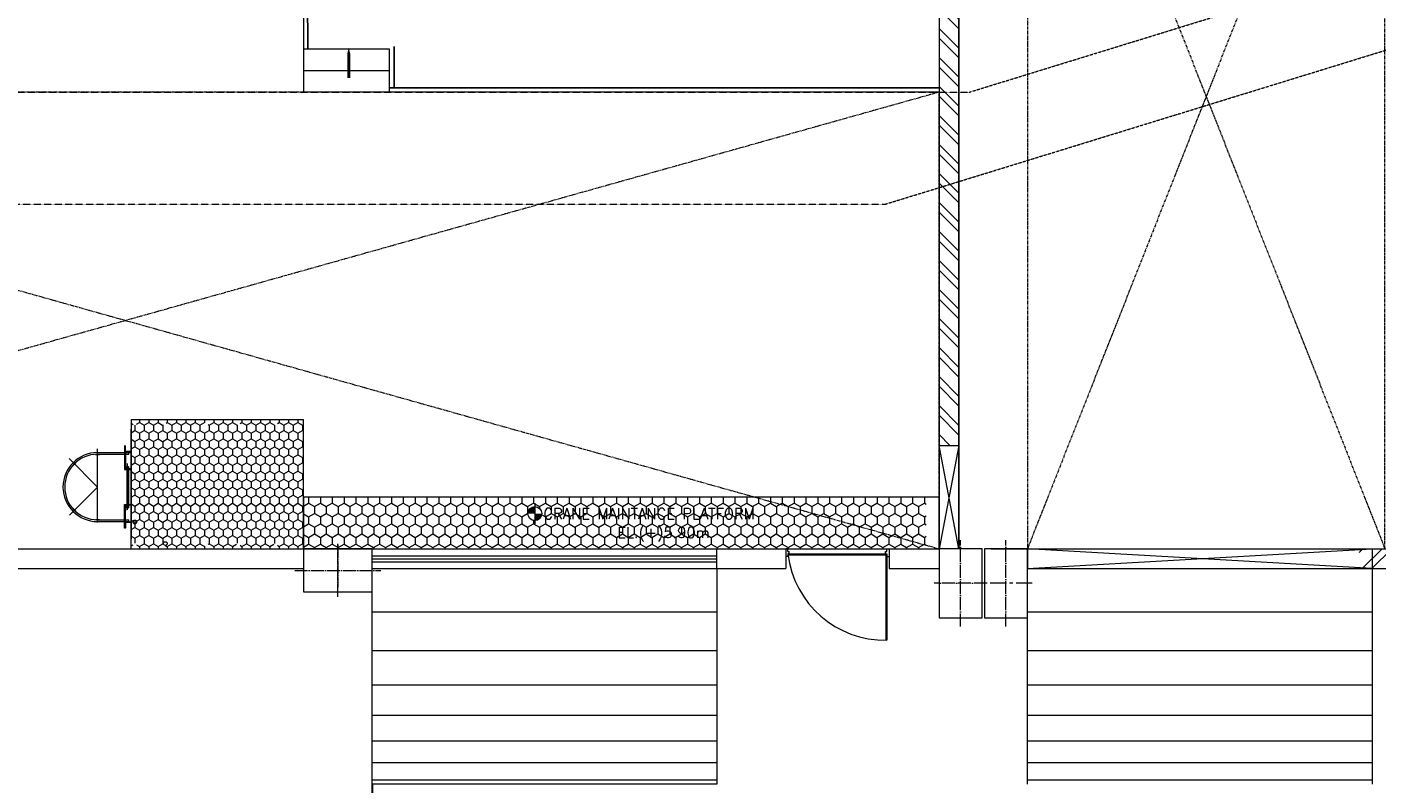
# Model space of a CAD drawing. Header units: inches. Extents: x -4968858 to -265257, y -220693 to 1871410.
# Tile 19 of 225: x -2043150 to -2027479, y 968714 to 977500. Entities that reach past the tile are written whole.
import ezdxf

# ---------------------------------------------------------------- set-up
doc = ezdxf.new("R2010")
doc.units = ezdxf.units.IN
doc.header["$MEASUREMENT"] = 0
for name, pattern in [('CENTER', [2, 1.25, -0.25, 0.25, -0.25]), ('CL-1', [1.25, 1, -0.125, 0, -0.125]), ('CONTINOUS', [0]), ('DASHED', [0.75, 0.5, -0.25]), ('PHANTOM2', [1.25, 0.625, -0.125, 0.125, -0.125, 0.125, -0.125])]:
    doc.linetypes.add(name, pattern=pattern)
for name, color, linetype, lineweight in [('01_Dimension', 12, 'Continuous', 13), ('01_WALL', 54, 'Continuous', 15), ('13.CIVIL', 54, 'Continuous', 15), ('14. CENTER LINE', 1, 'CENTER', 5), ('16. REF LINE', 251, 'PHANTOM2', 0), ('1_Text3.5', 2, 'Continuous', 18), ('CABLE TRENCH', 254, 'DASHED', 0), ('CENTER', 1, 'CL-1', 13), ('P', 250, 'Continuous', 100)]:
    doc.layers.add(name, color=color, linetype=linetype, lineweight=lineweight)
for name, color, linetype in [('08.SEAL WTR.PIPE', 33, 'Continuous'), ('DWG', 1, 'Continuous'), ('MBL', 2, 'Continuous')]:
    doc.layers.add(name, color=color, linetype=linetype)
doc.styles.add('1_Romans', font='romans.shx', dxfattribs={"width": 0.85})
doc.linetypes.add('FENCELINE1', pattern='A,0.25,-0.1,[133,ltypeshp.shx,S=0.1,R=0,X=-0.1,Y=0],-0.1,1', length=1.45)

# ---------------------------------------------------------------- blocks, each defined once
blk = doc.blocks.new('arr')
at = {"layer": 'DWG'}
blk.add_lwpolyline([(0, 0, 0.351562, 0.351562, 0), (0, 1.40625, 1.054688, 0, 0), (0, 3.515625, 0, 0, 0)], format="xyseb", dxfattribs=at)
blk = doc.blocks.new('A$C3EBB7D44')
at = {"layer": 'CABLE TRENCH', "color": 251, "lineweight": 0, "ltscale": 5}
for p, q in [((-795, 6100), (4730, 7800)), ((-1770, 4800), (4730, 6800)), ((-16855, 6100), (-795, 6100)), ((-22973, 4800), (-1770, 4800))]:
    blk.add_line(p, q, dxfattribs=at)
blk = doc.blocks.new('757510', base_point=(3406, 5476))
at = {"color": 0, "linetype": 'ByBlock'}
blk.add_lwpolyline([(3406, 5476), (3481, 5476), (3481, 5482, 0.414214), (3476, 5486), (3423, 5486, -0.414214), (3416, 5493), (3416, 5547, 0.414214), (3411, 5551), (3406, 5551)], format="xyb", close=True, dxfattribs=at)
blk = doc.blocks.new('A$C1F1B71E3')
at = {"layer": '01_WALL'}
h = blk.add_hatch(dxfattribs=at)
h.set_pattern_fill('HONEY', color=256, scale=500, angle=-90, style=0)
h.set_pattern_definition([(270, (1265722.026, -2357216.126), (54.1265875, -93.75), [62.5, -125]), (30, (1265722.026, -2357216.126), (54.1265879, 93.7499998), [62.5, -125]), (330, (1265722.026, -2357216.126), (108.2531754, -2e-07), [-125, 62.5])])
h.paths.add_polyline_path([(29757.9, 11855), (30279.8, 13355), (28279.8, 13355), (28279.8, 11966), (28279.8, 11855)])
h.paths.add_polyline_path([(28677.9, 13315.5, -1), (28677.9, 13272.5, -1)], flags=16)
h.paths.add_polyline_path([(28323, 13288.7, -1), (28323, 13331.7, -1)], flags=16)
h.paths.add_polyline_path([(28677.9, 11894.5, -1), (28677.9, 11937.5, -1)], flags=16)
h.paths.add_polyline_path([(29156.7, 13331.7, -1), (29156.7, 13288.7, -1)], flags=16)
h.paths.add_polyline_path([(28323, 11878.4, -1), (28323, 11921.4, -1)], flags=16)
h.paths.add_polyline_path([(29156.7, 11921.4, -1), (29156.7, 11878.4, -1)], flags=16)
h.paths.add_polyline_path([(29523.7, 13331.7, -1), (29523.7, 13288.7, -1)], flags=16)
h.paths.add_polyline_path([(29523.7, 11921.4, -1), (29523.7, 11878.4, -1)], flags=16)
h.paths.add_polyline_path([(29956.8, 13331.7, -1), (29956.8, 13288.7, -1)], flags=16)
h.paths.add_polyline_path([(30279.8, 11855), (30279.8, 13355), (29757.9, 11855)], flags=17)
h.paths.add_polyline_path([(29956.8, 11878.4, -1), (29956.8, 11921.4, -1)], flags=16)
h = blk.add_hatch(dxfattribs=at)
h.set_pattern_fill('HONEY', color=256, scale=25, angle=270, style=0)
h.set_pattern_definition([(270, (18628.85, 8360.54), (68.74075, -119.0625), [79.375, -158.75]), (30, (18628.85, 8360.54), (68.74077, 119.06249), [79.375, -158.75]), (330, (18628.85, 8360.54), (137.48152, -1e-05), [-158.75, 79.375])])
h.paths.add_polyline_path([(37509.8, 12455), (30279.8, 12455), (30279.8, 11855), (37509.8, 11855)])
h.paths.add_polyline_path([(32885.4, 12263.4, -1), (33047.5, 12263.4, -1)], flags=16)
h.paths.add_polyline_path([(33053.1, 12168.5), (35859.7, 12168.5), (35859.7, 12356), (33053.1, 12356)], flags=24)
h.paths.add_polyline_path([(33903, 11892.3), (35141.1, 11892.3), (35141.1, 12178), (33903, 12178)], flags=24)
h = blk.add_hatch(color=256, dxfattribs=at)
h.paths.add_polyline_path([(33047.5, 12263.4, -0.4142136), (32966.4, 12182.3), (32966.4, 12263.4)])
h.paths.add_polyline_path([(32966.4, 12344.4), (32966.4, 12263.4), (32885.4, 12263.4, -0.4142136)])
at = {"layer": '13.CIVIL'}
h = blk.add_hatch(dxfattribs=at)
h.set_pattern_fill('ANSI32', color=256, scale=25, style=0)
h.set_pattern_definition([(135, (51492.85, 13154.84), (168.3798, 168.3798), []), (135, (51380.6, 13154.84), (168.3798, 168.3798), [])])
h.paths.add_polyline_path([(37659.8, 13054.8), (37889.8, 13054.8), (37889.8, 19354.8), (37659.8, 19354.8)])
h = blk.add_hatch(dxfattribs=at)
h.set_pattern_fill('ANSI32', color=256, scale=25, angle=90, style=0)
h.set_pattern_definition([(45, (9265.68, -56159.25), (168.3798, -168.3798), []), (45, (9265.68, -56047), (168.3798, -168.3798), [])])
h.paths.add_polyline_path([(42534.8, 11624.8), (42534.8, 11854.8), (43284.8, 11854.8), (43284.8, 11624.8)])
at = {"layer": '01_WALL'}
for p, q in [((37659.8, 30742.5), (37659.8, 11854.8)), ((37889.8, 30742.5), (37889.8, 11854.8)), ((31279.8, 17654.6), (30279.8, 17654.6)), ((31279.8, 17154.6), (31279.8, 17654.6)), ((30279.8, 17404.6), (31279.8, 17404.6)), ((28279.8, 13355), (28279.8, 11966)), ((28279.8, 13355), (30279.8, 13355)), ((30279.8, 11855), (30279.8, 13355)), ((28279.8, 11855), (28279.8, 13244.1)), ((27889.4, 12159.4), (27889.4, 13013.3)), ((27889.4, 12571.5), (27559.8, 12901.1)), ((27889.4, 12971.5), (28252.2, 12971.5)), ((27889.4, 12951.5), (28252.2, 12951.5)), ((28204.8, 12973.5), (28204.8, 12773.5)), ((28214.8, 12973.5), (28214.8, 12790.5)), ((28252.2, 12951.5), (28252.2, 12971.5)), ((28279.8, 12973.5), (28279.8, 12773.5)), ((28229.4, 12811.4), (28229.4, 12331.7)), ((28229.4, 12811.4), (28249.4, 12811.4)), ((28239.4, 12307.1), (28239.4, 12843.2)), ((28249.4, 12811.4), (28249.4, 12331.7)), ((27889.4, 12571.5), (27563.4, 12245.6)), ((32966.4, 12386.3), (32966.4, 12143.8)), ((28204.8, 12169.5), (28204.8, 12369.5)), ((28214.8, 12169.5), (28214.8, 12352.5)), ((28229.4, 12331.7), (28249.4, 12331.7)), ((28279.8, 12169.5), (28279.8, 12369.5)), ((27889.4, 12191.5), (28252.2, 12191.5)), ((27889.4, 12171.5), (28252.2, 12171.5)), ((28252.2, 12171.5), (28252.2, 12191.5)), ((26649.8, 11854.8), (30465, 11854.8)), ((28279.8, 11855), (30279.8, 11855)), ((30879.8, 11854.8), (35879.8, 11854.8)), ((37079.8, 11854.8), (37659.8, 11854.8)), ((26649.8, 11624.8), (30279.8, 11624.8)), ((31079.8, 11624.8), (35879.8, 11624.8)), ((37079.8, 11624.8), (37659.8, 11624.8))]:
    blk.add_line(p, q, dxfattribs=at)
at = {"layer": '01_WALL', "const_width": 6}
for points in [[(27608.5, 12816.7), (27644, 12852.2)], [(27914.6, 12943.5), (27864.4, 12943.5)], [(27517.4, 12546.3), (27517.4, 12596.5)], [(27644.2, 12290.7), (27608.7, 12326.2)], [(27914.6, 12199.6), (27864.4, 12199.6)]]:
    blk.add_lwpolyline(points, dxfattribs=at)
at = {"layer": '01_WALL'}
blk.add_lwpolyline([(30279.8, 11855), (37659.8, 11855), (37659.8, 12455), (30279.8, 12455)], close=True, dxfattribs=at)
for centre, radius in [((32966.4, 12263.4), 81), ((28323, 12166.4), 21.5), ((28677.9, 11916), 21.5)]:
    blk.add_circle(centre, radius, dxfattribs=at)
for radius in [400, 380]:
    blk.add_arc((27889.4, 12571.5), radius, 90, 270, dxfattribs=at)
at = {"layer": '08.SEAL WTR.PIPE', "linetype": 'FENCELINE1', "ltscale": 300}
for p, q in [((30329.9, 17655), (30329.8, 19504.8)), ((31279.8, 17204.6), (37659.8, 17204.6))]:
    blk.add_line(p, q, dxfattribs=at)
at = {"layer": '08.SEAL WTR.PIPE', "linetype": 'FENCELINE1', "ltscale": 150}
blk.add_line((31332.4, 17204.6), (31332.4, 17683.5), dxfattribs=at)
at = {"layer": '13.CIVIL'}
for p, q in [((30279.8, 47654.8), (30279.8, 17154.8)), ((37889.8, 11854.8), (37889.8, 19354.8)), ((37659.8, 17154.8), (30279.8, 17154.8)), ((37659.8, 13054.8), (37889.8, 13054.8)), ((37889.8, 11854.8), (37659.8, 13054.8)), ((37889.8, 13054.8), (37659.8, 11855)), ((31079.8, 11624.8), (31079.8, 11854.8)), ((31079.8, 11774.8), (35079.8, 11774.8)), ((35079.8, 11624.8), (35079.8, 11854.8)), ((35904.8, 11854.8), (35879.8, 11854.8)), ((35879.8, 11854.8), (35879.8, 11624.8)), ((35904.8, 11764.8), (35879.8, 11764.8)), ((35904.8, 11824.8), (35904.8, 11854.8)), ((35904.8, 11824.8), (35919.8, 11824.8)), ((35904.8, 11794.8), (35904.8, 11764.8)), ((35919.8, 11794.8), (35904.8, 11794.8)), ((35904.8, 11794.8), (37051.4, 11794.8)), ((35904.8, 11784.8), (37051.4, 11784.8)), ((35919.8, 11794.8), (35919.8, 11824.8)), ((37036.4, 11794.8), (37036.4, 11824.8)), ((37036.4, 11824.8), (37051.4, 11824.8)), ((37036.4, 11794.8), (37051.4, 11794.8)), ((37041.4, 11794.8), (37041.4, 10794.8)), ((37051.4, 11854.8), (37079.8, 11854.8)), ((37051.4, 11824.8), (37051.4, 11854.8)), ((37051.4, 11794.8), (37051.4, 10794.8)), ((37051.4, 11794.8), (37051.4, 11764.8)), ((37051.4, 11764.8), (37079.8, 11764.8)), ((37079.8, 11854.8), (37079.8, 11624.8)), ((31079.8, 11739.8), (35079.8, 11739.8)), ((31079.8, 11704.8), (35079.8, 11704.8)), ((31079.8, 9124.8), (31079.8, 11624.8)), ((35079.8, 11624.8), (35079.8, 9124.8)), ((38684.8, 11624.8), (43284.8, 11624.8)), ((38684.8, 9124.8), (38684.8, 11624.8)), ((42684.8, 11624.8), (42684.8, 9124.8)), ((31079.8, 11124.8), (35079.8, 11124.8)), ((38684.8, 11124.8), (42684.8, 11124.8)), ((31079.8, 10674.8), (35079.8, 10674.8)), ((38684.8, 10674.8), (42684.8, 10674.8)), ((31079.8, 10274.8), (35079.8, 10274.8)), ((38684.8, 10274.8), (42684.8, 10274.8)), ((31079.8, 9924.8), (35079.8, 9924.8)), ((38684.8, 9924.8), (42684.8, 9924.8)), ((31079.8, 9624.8), (35079.8, 9624.8)), ((38684.8, 9624.8), (42684.8, 9624.8)), ((31079.8, 9374.8), (35079.8, 9374.8)), ((38684.8, 9374.8), (42684.8, 9374.8)), ((31079.8, 9174.8), (35079.8, 9174.8)), ((35079.8, 9124.8), (31079.8, 9124.8)), ((38684.8, 9174.8), (42684.8, 9174.8))]:
    blk.add_line(p, q, dxfattribs=at)
for points in [[(30279.8, 11854.8), (30279.8, 11354.8), (31079.8, 11354.8), (31079.8, 11854.8)], [(30279.8, 11854.8), (30279.8, 11354.8), (31079.8, 11354.8), (31079.8, 11854.8)], [(37659.8, 11054.8), (38159.8, 11054.8), (38159.8, 11854.8), (37659.8, 11854.8)], [(38184.8, 11054.8), (38684.8, 11054.8), (38684.8, 11854.8), (38184.8, 11854.8)], [(38684.8, 11854.8), (38684.8, 11624.8), (42684.8, 11854.8), (42684.8, 11624.8)]]:
    blk.add_lwpolyline(points, close=True, dxfattribs=at)
for points in [[(38264.8, 11854.8), (43284.8, 11854.8)], [(38684.8, 11624.8), (42647.3, 11624.8)]]:
    blk.add_lwpolyline(points, dxfattribs=at)
blk.add_arc((37031.2, 11928.9), 1134.3, 186.78963, 271.023, dxfattribs=at)
at = {"layer": '14. CENTER LINE', "ltscale": 150}
blk.add_line((38741.1, 11454.8), (38128.6, 11454.8), dxfattribs=at)
at = {"layer": '16. REF LINE', "color": 1, "ltscale": 50}
for p, q in [((38684.8, 22354.8), (42834.8, 11854.8)), ((42834.8, 22354.8), (38684.8, 11854.8)), ((18779.8, 17154.8), (37659.8, 11854.8)), ((37659.8, 17154.8), (18779.8, 11854.8))]:
    blk.add_line(p, q, dxfattribs=at)
blk.add_lwpolyline([(38684.8, 22354.8), (38684.8, 11854.8), (42834.8, 11854.8), (42834.8, 22354.8)], close=True, dxfattribs=at)
blk.add_lwpolyline([(18779.8, 12354.8), (18779.8, 11854.8), (37659.8, 11854.8), (37659.8, 17155), (18779.8, 17155), (18779.8, 13554.8)], dxfattribs=at)
at = {"layer": 'CENTER', "ltscale": 150}
for p, q in [((30679.8, 11298.6), (30679.8, 11911.1)), ((30679.8, 11298.6), (30679.8, 11911.1)), ((37909.8, 10954.8), (37909.8, 11954.8)), ((38434.8, 10954.8), (38434.8, 11954.8)), ((30679.8, 11899.8), (30679.8, 11409.8)), ((30179.8, 11604.8), (31179.8, 11604.8)), ((30179.8, 11604.8), (31179.8, 11604.8)), ((38216.1, 11454.8), (37603.6, 11454.8))]:
    blk.add_line(p, q, dxfattribs=at)
at = {"layer": '01_Dimension', "color": 0}
blk.add_blockref('A$C3EBB7D44', (38804.8, 11054.8), dxfattribs=at)
at = {"layer": '01_WALL'}
for p in [(28204.8, 12973.5), (28204.8, 12773.5)]:
    blk.add_blockref('757510', p, dxfattribs=at)
at = {"layer": '01_WALL', "xscale": -1, "rotation": 180}
for p in [(28204.8, 12369.5), (28204.8, 12169.5)]:
    blk.add_blockref('757510', p, dxfattribs=at)
at = {"layer": 'MBL', "xscale": -100, "yscale": 100, "zscale": 100}
blk.add_blockref('arr', (30806.5, 17320.4), dxfattribs=at)
at = {"layer": '1_Text3.5', "style": '1_Romans'}
for s, p in [('CRANE MAINTANCE PLATFORM', (33066.5, 12199.7)), ('EL.(+)5.90m', (33923.8, 11981.2))]:
    blk.add_text(s, height=125, dxfattribs=at).set_placement(p)
blk = doc.blocks.new('AHP BLOCK')
at = {"xscale": 0.001, "yscale": 0.001, "zscale": 0.001}
blk.add_blockref('A$C1F1B71E3', (-166.115, 61.839), dxfattribs=at)

msp = doc.modelspace()

# ---------------------------------------------------------------- linework, layer by layer
at = {"layer": 'P', "color": 142, "linetype": 'Continuous', "lineweight": 30}
msp.add_line((-2039142.1, 968713.6), (-2039142.1, 967343.6), dxfattribs=at)

# ---------------------------------------------------------------- block references
at = {"color": 1, "linetype": 'CONTINOUS', "lineweight": 15, "xscale": 1000, "yscale": 1000, "zscale": 1000}
msp.add_blockref('AHP BLOCK', (-1904106.5, 897749.5), dxfattribs=at)

doc.saveas('drawing.dxf')
